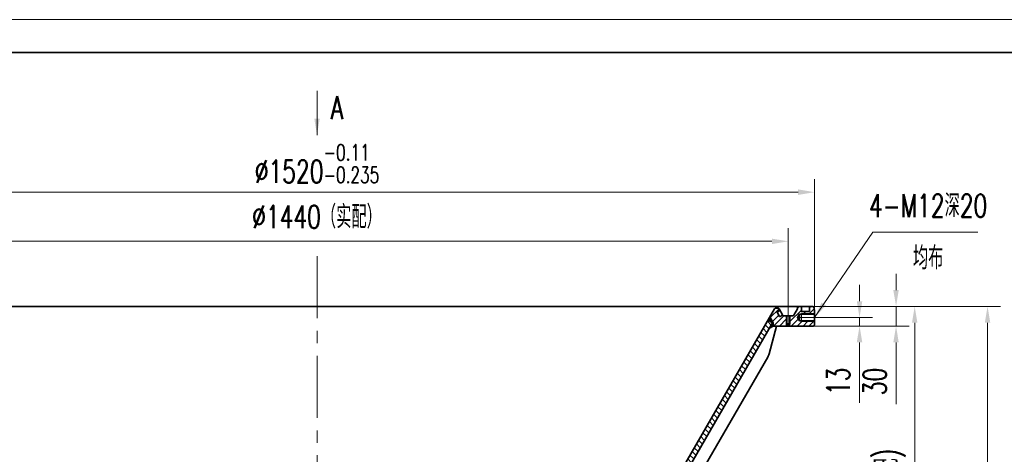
# Model space of a CAD drawing. Header units: millimetres. Extents: x -250 to 3950, y -50 to 2920.
# Tile 4 of 8: x 536 to 2040, y 2255 to 2920. Entities that reach past the tile are written whole.
import ezdxf

# ---------------------------------------------------------------- set-up
doc = ezdxf.new("R2010")
doc.units = ezdxf.units.MM
doc.header["$LTSCALE"] = 3
doc.linetypes.add('CENTER', pattern=[50.8, 31.75, -6.35, 6.35, -6.35])
for name, color, linetype, lineweight in [('YGJ波浪线', 3, 'Continuous', 15), ('YGJ粗实线', 7, 'Continuous', 35), ('YGJ细实线', 3, 'Continuous', 15), ('YGJ细点画线', 1, 'CENTER', 15)]:
    doc.layers.add(name, color=color, linetype=linetype, lineweight=lineweight)
doc.styles.add('HC_GBDIM', font='romans.shx', dxfattribs={"width": 0.7, "bigfont": 'hzdx.shx'})
doc.styles.add('标准', font='romans.shx', dxfattribs={"width": 0.7, "bigfont": 'hzdx.shx'})
doc.dimstyles.new('HC_GBDIM', dxfattribs={"dimtxt": 3.5, "dimasz": 2.5, "dimexe": 2, "dimexo": 0, "dimgap": 1.5, "dimtad": 1, "dimdec": 1, "dimzin": 0, "dimdsep": 46, "dimtxsty": 'HC_GBDIM', "dimcen": 2.5, "dimclrd": 3, "dimclre": 3, "dimclrt": 2, "dimadec": 0, "dimazin": 0, "dimtfac": 0.714286, "dimtdec": 1, "dimtmove": 0, "dimatfit": 3, "dimfxl": 1, "dimtzin": 0, "dimlwd": -1, "dimlwe": -1, "dimarcsym": 0})

# ---------------------------------------------------------------- blocks, each defined once
blk = doc.blocks.new('*D140')
at = {"layer": 'YGJ细实线', "color": 3, "ltscale": 0.833333}
for p, q in [((230.4, 2474.9), (230.4, 2676.1)), ((1750.4, 2474.9), (1750.4, 2676.1)), ((255.4, 2656.1), (1725.4, 2656.1))]:
    blk.add_line(p, q, dxfattribs=at)
at = {"layer": 'YGJ细实线', "color": 3}
for points in [[(255.4, 2660.3), (255.4, 2651.9), (230.4, 2656.1)], [(1725.4, 2651.9), (1725.4, 2660.3), (1750.4, 2656.1)]]:
    blk.add_solid(points, dxfattribs=at)
at = {"layer": 'YGJ细实线', "color": 2, "insert": (990.4, 2699.7), "char_height": 35, "attachment_point": 5, "style": 'HC_GBDIM'}
blk.add_mtext('%%c1520{}{{\\H0.7x;{\\S-0.11^ -0.235;}}{}}', dxfattribs=at)
blk = doc.blocks.new('*D136')
at = {"layer": 'YGJ细实线', "color": 3, "ltscale": 0.833333}
for p, q in [((1875, 2506.3), (1875, 2531.3)), ((1746, 2481.3), (1895, 2481.3)), ((1875, 2481.3), (1875, 2451.3)), ((1741.4, 2451.3), (1895, 2451.3)), ((1875, 2426.3), (1875, 2331.7))]:
    blk.add_line(p, q, dxfattribs=at)
at = {"layer": 'YGJ细实线', "color": 3}
for points in [[(1870.8, 2506.3), (1879.1, 2506.3), (1875, 2481.3)], [(1879.1, 2426.3), (1870.8, 2426.3), (1875, 2451.3)]]:
    blk.add_solid(points, dxfattribs=at)
at = {"layer": 'YGJ细实线', "color": 2, "insert": (1842.5, 2366.5), "char_height": 35, "attachment_point": 5, "rotation": 90, "style": 'HC_GBDIM'}
blk.add_mtext('30', dxfattribs=at)
blk = doc.blocks.new('*D243')
at = {"layer": 'YGJ细实线', "color": 3, "ltscale": 0.833333}
for p, q in [((1679.6, 2481.3), (1923.5, 2481.3)), ((1903.5, 2456.3), (1903.5, 1943.1)), ((1403.8, 1918.1), (1923.5, 1918.1))]:
    blk.add_line(p, q, dxfattribs=at)
at = {"layer": 'YGJ细实线', "color": 3}
for points in [[(1907.6, 2456.3), (1899.3, 2456.3), (1903.5, 2481.3)], [(1899.3, 1943.1), (1907.6, 1943.1), (1903.5, 1918.1)]]:
    blk.add_solid(points, dxfattribs=at)
at = {"layer": 'YGJ细实线', "color": 2, "insert": (1854.1, 2150.4), "char_height": 35, "attachment_point": 5, "rotation": 90, "style": 'HC_GBDIM'}
blk.add_mtext('563.2{}{{\\H0.7x;{\\S-0.1^ -0.3;}}{}(实配)}', dxfattribs=at)
blk = doc.blocks.new('*D173')
at = {"layer": 'YGJ细实线', "color": 3, "ltscale": 0.833333}
for p, q in [((1324, 2481.3), (2034.8, 2481.3)), ((2014.8, 2456.3), (2014.8, 1433.3)), ((1133.4, 1408.3), (2034.8, 1408.3))]:
    blk.add_line(p, q, dxfattribs=at)
at = {"layer": 'YGJ细实线', "color": 3}
for points in [[(2019, 2456.3), (2010.6, 2456.3), (2014.8, 2481.3)], [(2010.6, 1433.3), (2019, 1433.3), (2014.8, 1408.3)]]:
    blk.add_solid(points, dxfattribs=at)
at = {"layer": 'YGJ细实线', "color": 2, "insert": (1973, 1944.8), "char_height": 35, "attachment_point": 5, "rotation": 90, "style": '标准'}
blk.add_mtext('1073(实配){}{{\\H0.7x;}{}}', dxfattribs=at)
blk = doc.blocks.new('*U142')
at = {"layer": 'YGJ粗实线'}
blk.add_line((390, 287), (0, 287), dxfattribs=at)
at = {"layer": 'YGJ细实线'}
blk.add_line((395, 292), (-25, 292), dxfattribs=at)
blk = doc.blocks.new('*D152')
at = {"layer": 'YGJ细实线', "color": 3, "ltscale": 0.833333}
for p, q in [((1819.2, 2489.3), (1819.2, 2514.3)), ((1753.5, 2464.3), (1839.2, 2464.3)), ((1819.2, 2464.3), (1819.2, 2451.3)), ((1753.5, 2451.3), (1839.2, 2451.3)), ((1819.2, 2426.3), (1819.2, 2333.6))]:
    blk.add_line(p, q, dxfattribs=at)
at = {"layer": 'YGJ细实线', "color": 3}
for points in [[(1815, 2489.3), (1823.4, 2489.3), (1819.2, 2464.3)], [(1823.4, 2426.3), (1815, 2426.3), (1819.2, 2451.3)]]:
    blk.add_solid(points, dxfattribs=at)
at = {"layer": 'YGJ细实线', "color": 2, "insert": (1786.7, 2366.7), "char_height": 35, "attachment_point": 5, "rotation": 90, "style": 'HC_GBDIM'}
blk.add_mtext('13', dxfattribs=at)
blk = doc.blocks.new('*D247')
at = {"layer": 'YGJ细实线', "color": 3}
for p, q in [((270.4, 2482.5), (270.4, 2600.9)), ((1710.4, 2482.5), (1710.4, 2600.9)), ((295.4, 2580.9), (1685.4, 2580.9))]:
    blk.add_line(p, q, dxfattribs=at)
for points in [[(295.4, 2585), (295.4, 2576.7), (270.4, 2580.9)], [(1685.4, 2576.7), (1685.4, 2585), (1710.4, 2580.9)]]:
    blk.add_solid(points, dxfattribs=at)
at = {"layer": 'YGJ细实线', "color": 2, "insert": (990.4, 2618), "char_height": 35, "attachment_point": 5, "style": '标准'}
blk.add_mtext('%%c1440（实配）{}{{\\H0.7x;}{}}', dxfattribs=at)

msp = doc.modelspace()

# ---------------------------------------------------------------- hatches: boundary and pattern name
at = {"layer": 'YGJ细实线'}
h = msp.add_hatch(dxfattribs=at)
h.set_pattern_fill('ANSI31', color=3, scale=2)
h.paths.add_polyline_path([(1710.233, 2451.36), (1710.233, 2452.36), (1707.683, 2453.832), (1707.683, 2454.832), (1707.233, 2454.832), (1707.233, 2466.832), (1703.739, 2466.832, -0.26794919), (1701.997, 2467.848, 0.41421356), (1701.314, 2468.031), (1697.59, 2465.881, -0.41421356), (1696.904, 2466.071), (1693.307, 2472.299, -0.41421356), (1693.49, 2472.982), (1697.214, 2475.132, 0.41054686), (1697.4, 2475.81), (1696.233, 2477.832, 0.26794412), (1694.501, 2478.832), (1691.254, 2478.832, 0.26794919), (1689.522, 2477.832), (1682.233, 2465.207), (1687.388, 2456.279), (1687.388, 2451.334), (1692.588, 2451.334), (1710.233, 2451.334)], is_closed=False)
h.paths.add_polyline_path([(283.376, 2475.81, 0.41054686), (283.562, 2475.132), (287.286, 2472.982, -0.41421356), (287.469, 2472.299), (283.869, 2466.064, -0.41421356), (283.186, 2465.881), (279.462, 2468.031, 0.41421356), (278.769, 2467.832, -0.26794919), (277.037, 2466.832), (273.543, 2466.832), (273.543, 2454.832), (273.093, 2454.832), (273.093, 2453.832), (270.543, 2452.36), (270.543, 2451.334), (288.188, 2451.334), (293.388, 2451.334), (293.388, 2456.279), (298.543, 2465.207), (291.254, 2477.832, 0.26794919), (289.522, 2478.832), (286.275, 2478.832, 0.26794412), (284.543, 2477.832)])
h.paths.add_polyline_path([(267.543, 2454.832), (267.543, 2466.832), (264.048, 2466.832, -0.20439427), (262.2, 2467.765), (256.388, 2477.832), (256.388, 2481.334), (250.688, 2481.334, 0.41421356), (250.388, 2481.034), (250.388, 2473.832, -0.41421356), (249.888, 2473.332), (238.388, 2473.332, -0.41421356), (237.888, 2473.832), (237.888, 2481.032, 0.41421356), (237.588, 2481.332), (230.388, 2481.332), (230.388, 2470.334), (250.388, 2470.334), (250.388, 2469.434), (253.388, 2469.434), (256.332, 2464.334), (253.388, 2459.234), (250.388, 2459.234), (250.388, 2458.334), (230.388, 2458.334), (230.388, 2451.334), (270.543, 2451.36), (270.543, 2452.36), (267.993, 2453.832), (267.993, 2454.832)])
h.paths.add_polyline_path([(1724.388, 2481.334), (1724.388, 2477.832), (1718.614, 2467.832, -0.26794919), (1716.882, 2466.832), (1713.388, 2466.832), (1713.388, 2454.832), (1712.938, 2454.832), (1712.938, 2453.832), (1710.388, 2452.36), (1710.388, 2451.334), (1741.443, 2451.334), (1748.388, 2451.334, 0.41421356), (1750.388, 2453.334), (1750.388, 2458.334), (1730.388, 2458.334), (1730.388, 2459.234), (1727.388, 2459.234), (1724.444, 2464.334), (1727.388, 2469.434), (1730.388, 2469.434), (1730.388, 2470.334), (1750.388, 2470.334), (1750.388, 2474.896, 0.04366094), (1750.312, 2475.765), (1749.621, 2479.681, 0.3515871), (1747.74, 2481.332), (1743.188, 2481.332, 0.41421356), (1742.888, 2481.032), (1742.888, 2473.832, -0.41421356), (1742.388, 2473.332), (1730.888, 2473.332, -0.41421356), (1730.388, 2473.832), (1730.388, 2481.034, 0.41421356), (1730.088, 2481.334)])
h = msp.add_hatch(dxfattribs=at)
h.set_pattern_fill('ANSI31', color=3, scale=2, angle=90)
h.set_pattern_definition([(135, (16.161, 295.482), (-4.490128, -4.490128), [])])
h.paths.add_polyline_path([(301.388, 2460.279), (294.46, 2456.279), (297.315, 2451.334), (568.876, 1980.976), (570.96, 1977.367), (577.888, 1981.367)])
h.paths.add_polyline_path([(1683.461, 2451.334), (1686.316, 2456.279), (1679.388, 2460.279), (1402.888, 1981.367), (1409.816, 1977.367), (1411.9, 1980.976)])
h.paths.add_polyline_path([(1371.076, 1910.267), (1374.816, 1916.745), (1367.888, 1920.745), (1362.975, 1912.236), (1093.888, 1446.163), (1100.816, 1442.163), (1103.229, 1446.343)])
h.paths.add_polyline_path([(609.7, 1910.267), (877.547, 1446.343), (879.96, 1442.163), (886.888, 1446.163), (617.801, 1912.236), (612.888, 1920.745), (605.96, 1916.745)])
at = {"layer": 'YGJ细实线', "ltscale": 0.833333}
h = msp.add_hatch(dxfattribs=at)
h.set_pattern_fill('ANSI37', color=3, scale=0.2, angle=90)
h.paths.add_polyline_path([(1682.233, 2465.207), (1687.388, 2456.279), (1686.316, 2456.279), (1679.388, 2460.279)])
h.paths.add_polyline_path([(1687.388, 2451.334), (1687.388, 2456.279), (1686.316, 2456.279), (1683.461, 2451.334)])
h.paths.add_polyline_path([(1687.388, 2451.334), (1683.461, 2451.334), (1681.497, 2447.933)])

# ---------------------------------------------------------------- linework, layer by layer
at = {"layer": 'YGJ粗实线'}
msp.add_line((233.124, 2481.334), (1747.652, 2481.334), dxfattribs=at)
at = {"layer": 'YGJ粗实线', "ltscale": 0.833333}
for p, q in [((1402.058, 1979.929), (1689.522, 2477.832)), ((1694.656, 2478.832), (1691.254, 2478.832)), ((1693.462, 2472.299), (1697.058, 2466.071)), ((1697.369, 2475.132), (1693.645, 2472.982)), ((1696.388, 2477.832), (1701.702, 2468.627)), ((1701.469, 2468.031), (1697.745, 2465.881)), ((1701.702, 2468.627), (1702.161, 2467.832)), ((1724.388, 2477.832), (1718.614, 2467.832)), ((1724.388, 2481.334), (1724.388, 2477.832)), ((1727.388, 2469.434), (1724.444, 2464.334)), ((1727.388, 2469.434), (1750.388, 2469.434)), ((1727.388, 2469.434), (1727.388, 2459.234)), ((1730.388, 2473.832), (1730.388, 2481.034)), ((1730.888, 2473.332), (1742.388, 2473.332)), ((1742.888, 2473.832), (1742.888, 2481.032)), ((1743.188, 2481.332), (1747.74, 2481.332)), ((1750.312, 2475.765), (1749.621, 2479.681)), ((1750.388, 2453.334), (1750.388, 2474.896)), ((1409.816, 1977.367), (1686.316, 2456.279)), ((1679.388, 2460.279), (1686.316, 2456.279)), ((1687.388, 2456.334), (1682.249, 2465.235)), ((1686.316, 2456.279), (1687.388, 2456.279)), ((1687.388, 2451.334), (1687.388, 2456.334)), ((1703.894, 2466.832), (1716.882, 2466.832)), ((1707.388, 2454.832), (1713.388, 2454.832)), ((1707.838, 2453.832), (1707.838, 2466.832)), ((1707.838, 2453.832), (1712.938, 2453.832)), ((1707.838, 2453.832), (1710.388, 2452.36)), ((1712.938, 2453.832), (1710.388, 2452.36)), ((1712.938, 2453.832), (1712.938, 2466.832)), ((1727.388, 2459.234), (1724.444, 2464.334)), ((1727.388, 2459.234), (1750.388, 2459.234)), ((1692.588, 2451.334), (1681.174, 2408.735)), ((1687.388, 2451.334), (1681.497, 2447.933)), ((1687.388, 2451.334), (1748.388, 2451.334)), ((1410.388, 1938.358), (1679.176, 2403.912))]:
    msp.add_line(p, q, dxfattribs=at)
for centre, radius, start, end in [((1691.254, 2476.832), 2, 90, 150), ((1693.895, 2472.549), 0.5, 120, 210), ((1694.656, 2476.832), 2, 30.001085, 90), ((1697.119, 2475.565), 0.5, 300, 29.281792), ((1701.719, 2467.598), 0.5, 30, 120), ((1703.894, 2468.832), 2, 210, 270), ((1716.882, 2468.832), 2, 270, 330), ((1730.088, 2481.034), 0.3, 0, 90), ((1730.888, 2473.832), 0.5, 180, 270), ((1742.388, 2473.832), 0.5, 270, 0), ((1743.188, 2481.032), 0.3, 90, 180), ((1747.652, 2479.334), 2, 10, 90), ((1745.388, 2474.896), 5, 0, 10), ((1697.495, 2466.314), 0.5, 210, 300), ((1748.388, 2453.334), 2, 270, 0), ((1661.855, 2413.912), 20, 330, 345)]:
    msp.add_arc(centre, radius, start, end, dxfattribs=at)
at = {"layer": 'YGJ细实线'}
for p, q in [((1702.161, 2467.832), (1702.739, 2466.832)), ((1718.614, 2467.832), (1718.037, 2466.832)), ((1750.312, 2475.765), (1750.388, 2475.334)), ((1750.388, 2475.334), (1750.388, 2474.896)), ((1703.894, 2466.832), (1702.739, 2466.832)), ((1716.882, 2466.832), (1718.037, 2466.832))]:
    msp.add_line(p, q, dxfattribs=at)
at = {"layer": 'YGJ细实线', "ltscale": 0.833333}
for p, q in [((1730.388, 2470.334), (1750.388, 2470.334)), ((1730.388, 2470.334), (1730.388, 2458.334)), ((1750.388, 2470.334), (1750.388, 2458.334)), ((1730.388, 2458.334), (1750.388, 2458.334))]:
    msp.add_line(p, q, dxfattribs=at)
for points in [[(1707.388, 2466.832), (1707.388, 2454.832)], [(1713.388, 2466.832), (1713.388, 2454.832)]]:
    msp.add_lwpolyline(points, dxfattribs=at)
at = {"layer": 'YGJ细点画线'}
msp.add_line((990.388, 2558.371), (990.388, 1370.814), dxfattribs=at)
at = {"layer": 'YGJ细点画线', "ltscale": 0.833333}
for p, q in [((1710.388, 2482.458), (1710.388, 2451.36)), ((1723.307, 2464.334), (1753.532, 2464.334))]:
    msp.add_line(p, q, dxfattribs=at)

# ---------------------------------------------------------------- block references
at = {"layer": 'YGJ波浪线', "ltscale": 0.833333, "xscale": 10, "yscale": 10, "zscale": 10}
msp.add_blockref('*U142', (0, 0), dxfattribs=at)

# ---------------------------------------------------------------- texts
at = {"layer": 'YGJ细实线', "color": 2, "insert": (1021.159, 2785.321), "char_height": 35, "width": 74.1021, "attachment_point": 5, "style": '标准'}
msp.add_mtext('A', dxfattribs=at)
at = {"layer": 'YGJ细实线', "color": 2, "char_height": 35, "attachment_point": 5, "style": '标准'}
for s, insert in [('4-M12深20', (1924.018, 2635.402)), ('均布', (1924.018, 2555.476))]:
    msp.add_mtext(s, dxfattribs=dict(at, insert=insert))

# ---------------------------------------------------------------- dimensions: what is measured, and where the dimension line sits
at = {"layer": 'YGJ细实线', "ltscale": 0.833333}
dim = msp.add_linear_dim(base=(1750.388, 2656.105), p1=(230.388, 2474.896), p2=(1750.388, 2474.896), text='%%c<>{}{{\\H0.7x;{\\S-0.11^ -0.235;}}{}}', dimstyle='HC_GBDIM', override={"dimscale": 10, "dimdec": 0}, dxfattribs=at)
dim.commit()
dim.dimension.update_dxf_attribs({"geometry": '*D140', "text_midpoint": (990.388, 2699.688)})
at = {"layer": 'YGJ细实线'}
dim = msp.add_linear_dim(base=(1710.388, 2580.875), p1=(270.388, 2482.458), p2=(1710.388, 2482.458), text='%%c<>（实配）{}{{\\H0.7x;}{}}', dimstyle='HC_GBDIM', override={"dimscale": 10, "dimdec": 0, "dimtxsty": '标准'}, dxfattribs=at)
dim.commit()
dim.dimension.update_dxf_attribs({"geometry": '*D247', "text_midpoint": (990.388, 2617.98)})
at = {"layer": 'YGJ细实线', "ltscale": 0.833333}
for base, p1, p2, picture, middle in [((1874.971, 2451.334), (1745.977, 2481.334), (1741.443, 2451.334), '*D136', (1874.971, 2366.5)), ((1819.211, 2451.334), (1753.532, 2464.334), (1753.532, 2451.334), '*D152', (1819.211, 2366.689))]:
    dim = msp.add_linear_dim(base=base, p1=p1, p2=p2, angle=90, dimstyle='HC_GBDIM', override={"dimscale": 10, "dimdec": 0, "dimtxsty": 'HC_GBDIM'}, dxfattribs=at)
    dim.commit()
    dim.dimension.update_dxf_attribs({"geometry": picture, "text_midpoint": middle, "dimtype": 160})
dim = msp.add_linear_dim(base=(2014.801, 1408.343), p1=(1323.971, 2481.332), p2=(1133.401, 1408.343), angle=90, text='<>(实配){}{{\\H0.7x;}{}}', dimstyle='HC_GBDIM', override={"dimscale": 10, "dimdec": 0, "dimtxsty": '标准'}, dxfattribs=at)
dim.commit()
dim.dimension.update_dxf_attribs({"geometry": '*D173', "text_midpoint": (1972.968, 1944.838)})
dim = msp.add_linear_dim(base=(1903.483, 1918.134), p1=(1679.552, 2481.332), p2=(1403.84, 1918.134), angle=90, text='<>{}{{\\H0.7x;{\\S-0.1^ -0.3;}}{}(实配)}', dimstyle='HC_GBDIM', override={"dimscale": 10}, dxfattribs=at)
dim.commit()
dim.dimension.update_dxf_attribs({"geometry": '*D243', "text_midpoint": (1903.483, 2150.428), "dimtype": 160})

# ---------------------------------------------------------------- leaders
msp.add_leader([(990.388, 2743.392), (990.388, 2811.157)], dimstyle='HC_GBDIM', override={"dimscale": 10, "dimgap": 1.5, "dimtad": 0}, dxfattribs=at)
at = {"layer": 'YGJ细实线'}
msp.add_leader([(1750.388, 2464.334), (1839.407, 2594.804), (1999.812, 2594.804)], dimstyle='HC_GBDIM', override={"dimscale": 10, "dimgap": 1.5, "dimtad": 0}, dxfattribs=at)

doc.saveas('drawing.dxf')
